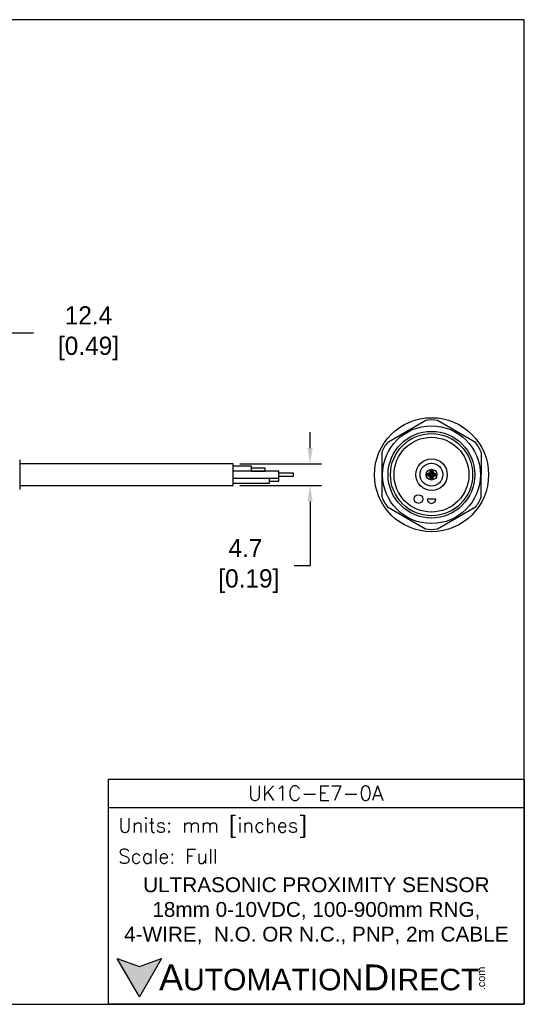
# Model space of a CAD drawing. Header units: inches. Extents: x 0 to 279, y 0 to 216.
# Tile 5 of 5: x 169 to 279, y 0 to 216. Entities that reach past the tile are written whole.
import ezdxf

# ---------------------------------------------------------------- set-up
doc = ezdxf.new("R2010")
doc.units = ezdxf.units.IN
doc.header["$LTSCALE"] = 10
doc.header["$MEASUREMENT"] = 0
doc.layers.add('DIM', color=140, linetype='Continuous')
doc.layers.add('Text', color=140, linetype='Continuous')
doc.styles.add('\\M+2ABAC\\M+2A6A11', font='txt')
doc.styles.add('ROMANS', font='romans.shx')
doc.dimstyles.get("Standard").update_dxf_attribs({"dimtxt": 4, "dimasz": 3.5, "dimexe": 2.5, "dimexo": 1.5, "dimgap": 1, "dimtad": 0, "dimtih": 1, "dimtoh": 1, "dimdec": 1, "dimzin": 0, "dimdsep": 46, "dimtxsty": 'Standard', "dimcen": 0, "dimadec": 0, "dimazin": 0, "dimtfac": 1, "dimtdec": 1, "dimtofl": 0, "dimtmove": 0, "dimatfit": 3, "dimfxl": 0, "dimtolj": 1, "dimtzin": 0, "dimarcsym": 0})

# ---------------------------------------------------------------- blocks, each defined once
blk = doc.blocks.new('*D5')
at = {"layer": 'Defpoints', "color": 0}
for p in [(153.46, 147.13), (165.85, 124.13), (153.46, 118.97)]:
    blk.add_point(p, dxfattribs=at)
at = {"layer": 'DIM', "color": 0, "lineweight": -2}
for p, q in [((153.46, 120.47), (153.46, 149.63)), ((165.85, 125.63), (165.85, 149.63)), ((162.35, 147.13), (156.96, 147.13)), ((171.84, 147.13), (165.85, 147.13))]:
    blk.add_line(p, q, dxfattribs=at)
at = {"layer": 'DIM', "color": 0}
for points in [[(156.96, 147.71), (156.96, 146.54), (153.46, 147.13)], [(162.35, 147.71), (162.35, 146.54), (165.85, 147.13)]]:
    blk.add_solid(points, dxfattribs=at)
at = {"layer": 'DIM', "color": 0, "insert": (183.17, 147.13), "char_height": 4, "attachment_point": 5}
blk.add_mtext('\\A1; 12.4\\P [0.49]', dxfattribs=at)
blk = doc.blocks.new('*D3')
at = {"layer": 'Defpoints', "color": 0}
for p in [(215.61, 118.48), (215.61, 113.78), (232.46, 113.78)]:
    blk.add_point(p, dxfattribs=at)
at = {"layer": 'DIM', "color": 0, "lineweight": -2}
for p, q in [((232.46, 121.98), (232.46, 125.48)), ((217.11, 118.48), (234.96, 118.48)), ((217.11, 113.78), (234.96, 113.78)), ((232.46, 110.28), (232.46, 96.12)), ((232.46, 96.12), (228.96, 96.12))]:
    blk.add_line(p, q, dxfattribs=at)
at = {"layer": 'DIM', "color": 0}
for points in [[(231.88, 121.98), (233.05, 121.98), (232.46, 118.48)], [(231.88, 110.28), (233.05, 110.28), (232.46, 113.78)]]:
    blk.add_solid(points, dxfattribs=at)
at = {"layer": 'DIM', "color": 0, "insert": (218.3, 96.12), "char_height": 4, "attachment_point": 5}
blk.add_mtext('\\A1;4.7\\P [0.19]', dxfattribs=at)

msp = doc.modelspace()

# ---------------------------------------------------------------- hatches: boundary and pattern name
at = {"layer": 'Text'}
msp.add_hatch(color=256, dxfattribs=at).paths.add_polyline_path([(199.93, 10.07), (195.08, 8.31), (190.23, 10.07), (195.08, 1.67)])

# ---------------------------------------------------------------- linework, layer by layer
for p, q in [((257.8, 127.98), (249.47, 123.2)), ((268.69, 123.17), (260.39, 127.98)), ((248.18, 120.95), (248.16, 111.35)), ((269.98, 111.32), (269.99, 120.92)), ((168.85, 119.38), (168.85, 112.89)), ((215.61, 118.48), (168.85, 118.48)), ((215.61, 113.78), (215.61, 118.48)), ((219.61, 117.98), (215.61, 117.98)), ((225.61, 116.88), (215.61, 116.88)), ((219.61, 116.88), (219.61, 117.98)), ((222.61, 117.58), (219.61, 117.58)), ((219.61, 116.89), (222.61, 116.89)), ((222.61, 116.89), (222.61, 117.58)), ((225.61, 115.38), (225.61, 116.88)), ((215.61, 115.38), (225.61, 115.38)), ((223.61, 114.28), (223.61, 115.38)), ((225.61, 115.33), (223.61, 115.33)), ((223.61, 114.73), (225.61, 114.73)), ((228.82, 116.43), (225.61, 116.43)), ((225.61, 115.83), (228.82, 115.83)), ((225.61, 114.73), (225.61, 115.33)), ((228.82, 115.83), (228.82, 116.43)), ((168.85, 113.78), (215.61, 113.78)), ((215.61, 114.28), (223.61, 114.28)), ((260, 110.8), (258.1, 110.8)), ((249.46, 109.1), (257.76, 104.29)), ((260.36, 104.29), (268.68, 109.07))]:
    msp.add_line(p, q)
for centre, radius in [((259.08, 116.13), 12.5), ((259.06, 116.13), 10.72), ((259.06, 116.13), 9.5), ((259.08, 116.13), 9), ((259.06, 116.13), 8.2), ((259.08, 116.13), 3.45), ((259.06, 116.13), 2.5), ((259.08, 116.13), 1.18), ((259.08, 116.68), 0.375), ((259.08, 116.68), 0.15), ((258.53, 116.13), 0.375), ((258.53, 116.13), 0.172), ((259.08, 115.58), 0.375), ((259.08, 115.58), 0.15), ((259.63, 116.13), 0.375), ((259.63, 116.13), 0.15), ((256.22, 110.8), 0.95)]:
    msp.add_circle(centre, radius)
for centre, radius, start, end in [((259.1, 122.47), 5.66, 76.7986, 103.2975), ((253.6, 119.32), 5.66, 136.7986, 163.2975), ((264.57, 119.28), 5.66, 16.7986, 43.2975), ((253.58, 112.98), 5.66, 196.7986, 223.2975), ((259.05, 110.8), 0.95, 180, 0), ((264.55, 112.95), 5.66, 316.7986, 343.2975), ((259.06, 109.8), 5.66, 256.7986, 283.2975)]:
    msp.add_arc(centre, radius, start, end)
at = {"layer": 'Defpoints'}
msp.add_lwpolyline([(279.4, 215.9), (0, 215.9), (0, 0), (279.4, 0)], close=True, dxfattribs=at)
at = {"layer": 'Text'}
msp.add_line((188.28, 43.12), (279.4, 43.12), dxfattribs=at)
for points in [[(188.28, 0), (188.28, 49.4), (279.4, 49.4), (279.4, 0)], [(199.93, 10.07), (195.08, 1.67), (190.23, 10.07), (195.08, 8.31)]]:
    msp.add_lwpolyline(points, close=True, dxfattribs=at)

# ---------------------------------------------------------------- texts
at = {"layer": 'Text', "linetype": 'Continuous', "insert": (233.7, 46.3), "char_height": 3.248, "width": 61.1425, "attachment_point": 5, "style": 'ROMANS'}
msp.add_mtext('UK1C-E7-0A', dxfattribs=at)
at = {"layer": 'Text', "attachment_point": 4}
for s, insert, char_height, width, style in [(' Units: mm [inches]', (188.28, 38.75), 3.1404, 91.118, 'ROMANS'), (' Scale: Full', (188.28, 32.47), 3.1404, 91.118, 'ROMANS'), ('{\\fArial|b0|i0|c0|p34;     \\H1.2x;A\\H0.8333x;UTOMATION\\H1.2x;D\\H0.8333x;IRECT}', (190.23, 5.87), 4.7106, 79.7962, '\\M+2ABAC\\M+2A6A11')]:
    msp.add_mtext(s, dxfattribs=dict(at, insert=insert, char_height=char_height, width=width, style=style))
at = {"layer": 'Text', "linetype": 'Continuous', "insert": (233.84, 20.5), "char_height": 3.2482, "width": 90.3508, "attachment_point": 5}
msp.add_mtext('{\\fArial|b0|i0|c0|p34;ULTRASONIC PROXIMITY SENSOR\\P18mm 0-10VDC, 100-900mm RNG, \\P4-WIRE,  N.O. OR N.C., PNP, 2m CABLE}', dxfattribs=at)
at = {"layer": 'Text', "insert": (269.12, 3.11), "char_height": 1.6958, "width": 5.0253, "attachment_point": 1, "rotation": 90, "style": '\\M+2ABAC\\M+2A6A11'}
msp.add_mtext('{\\fArial|b0|i0|c0|p34;.com}', dxfattribs=at)

# ---------------------------------------------------------------- dimensions: what is measured, and where the dimension line sits
at = {"layer": 'DIM'}
dim = msp.add_linear_dim(base=(153.46, 147.13), p1=(165.85, 124.13), p2=(153.46, 118.97), angle=180, text=' <>', dimstyle='Standard', override={"dimpost": '\\X', "dimtmove": 1}, dxfattribs=at)
dim.commit()
dim.dimension.update_dxf_attribs({"geometry": '*D5', "text_midpoint": (183.17, 151.77), "dimtype": 160})
dim = msp.add_linear_dim(base=(232.46, 113.78), p1=(215.61, 118.48), p2=(215.61, 113.78), angle=90, dimstyle='Standard', override={"dimpost": '\\X'}, dxfattribs=at)
dim.commit()
dim.dimension.update_dxf_attribs({"geometry": '*D3', "text_midpoint": (218.3, 96.12), "dimtype": 160})

doc.saveas('drawing.dxf')
